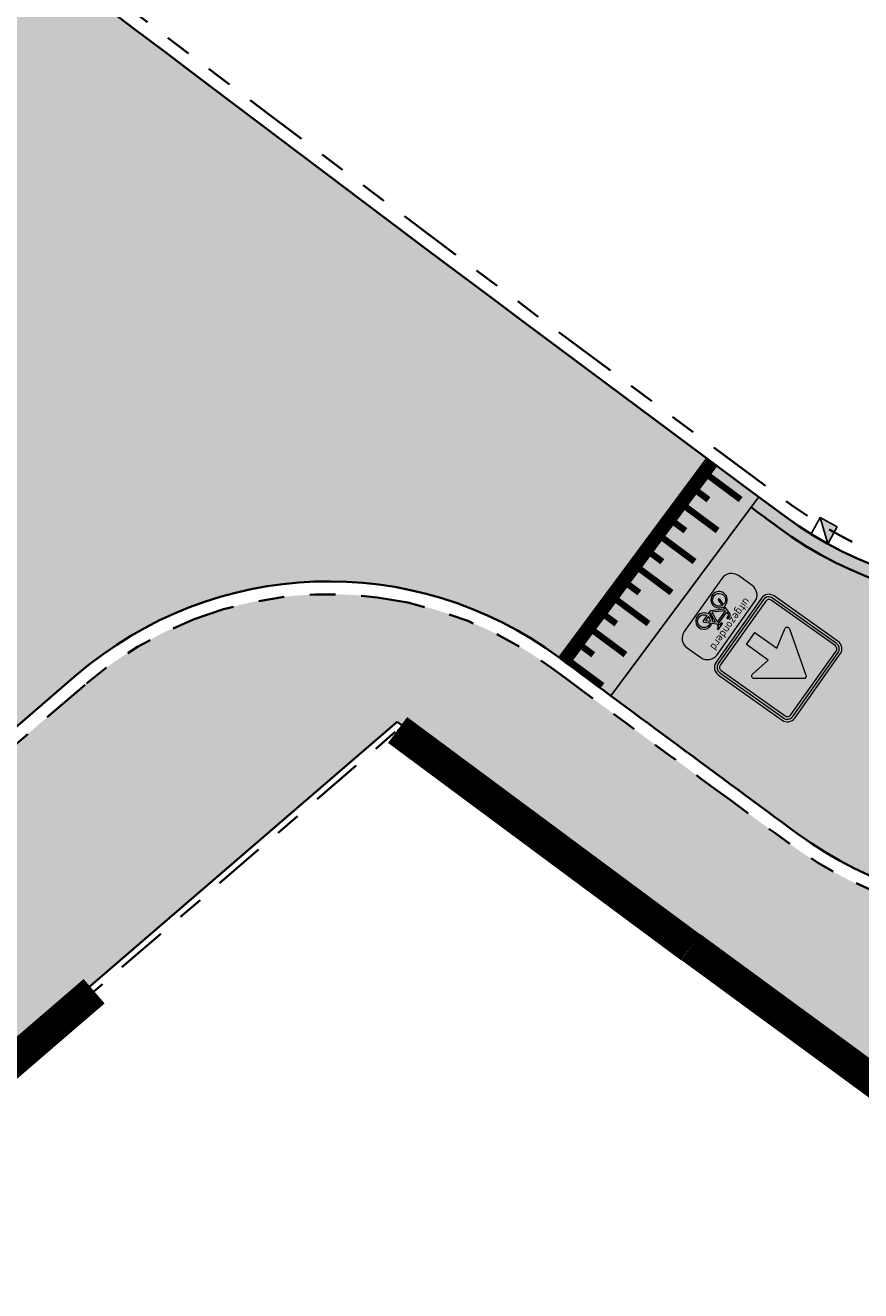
# Model space of a CAD drawing. Header units: metres. Extents: x 104013 to 104665, y 427946 to 428479.
# Tile 185 of 195: x 104453 to 104466, y 428131 to 428151. Entities that reach past the tile are written whole.
import ezdxf
from ezdxf.enums import TextEntityAlignment as Align

# ---------------------------------------------------------------- set-up
doc = ezdxf.new("R2010")
doc.units = ezdxf.units.M
doc.linetypes.add('VH-OPSLUITBAND', pattern=[10, 4, -2, 2, -2])
doc.linetypes.add('VH-TROTTOIRBAND', pattern=[15, 5, -2, 2, -2, 2, -2])
for name, color, linetype, true_color in [('_BUURTONTSLUITINGSWEG', 30, 'Continuous', 0xff7f00), ('N-WE-VH-VERHARDING-AP_RIJBAAN-ELEMENT', 7, 'Continuous', 0x7f4f3f), ('N-WE-VH-VERHARDING-AP_VOETPAD', 7, 'Continuous', 0xdbdbdb)]:
    doc.layers.add(name, color=color, linetype=linetype, true_color=true_color)
doc.layers.add('_HOGE HAAG', color=96, linetype='Continuous')
doc.layers.add('_LAGE HAAG', color=90, linetype='Continuous')
for name, color, linetype, lineweight in [('N-WE-RI-HWA_KOLK_TROTTOIRKOLK-S', 150, 'Continuous', 25), ('N-WE-VH-GOOT-G', 170, 'Continuous', 35), ('N-WE-VH-KANTOPSLUITING_OPSLUITBAND-G', 150, 'VH-OPSLUITBAND', 35), ('N-WE-VH-KANTOPSLUITING_TROTTOIRBAND-G', 210, 'VH-TROTTOIRBAND', 35), ('N-WE-VH-PLATEAU_TALUD-S', 7, 'Continuous', 25), ('N-WE-VH-VERHARDING-G', 7, 'Continuous', 35), ('N-WE-VW-VERKEERSTEKEN_BORD_C-S', 7, 'Continuous', 25), ('N-WE-VW-VERKEERSTEKEN_BORD_ONDERBORD-S', 7, 'Continuous', 25)]:
    doc.layers.add(name, color=color, linetype=linetype, lineweight=lineweight)
doc.styles.add('NLCS-RVV-M200-T25', font='NLCS-RVV.ttf')

# ---------------------------------------------------------------- blocks, each defined once
blk = doc.blocks.new('*U14')
for points in [[(-0.6150033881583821, 0.7885244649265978), (2.42109833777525, 3.15609252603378)], [(0, 0), (3.036062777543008, 2.367450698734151)]]:
    blk.add_lwpolyline(points)
for points, const_width in [([(2.386333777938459, 2.875300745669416), (2.816842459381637, 2.323338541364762)], 0.09999999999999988), ([(1.913181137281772, 2.506347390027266), (2.34368981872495, 1.954385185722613)], 0.09999999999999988), ([(-0.06149222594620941, 0.07885877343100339), (2.974570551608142, 2.446309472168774)], 0.1999999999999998), ([(2.395741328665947, 2.375444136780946), (2.580245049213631, 2.138888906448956)], 0.09999999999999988), ([(1.440028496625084, 2.137394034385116), (1.870537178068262, 1.585431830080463)], 0.09999999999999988), ([(1.922588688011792, 2.006490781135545), (2.107092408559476, 1.769935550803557)], 0.09999999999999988), ([(0.9668758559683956, 1.768440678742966), (1.397384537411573, 1.216478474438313)], 0.09999999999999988), ([(1.449436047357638, 1.637537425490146), (1.633939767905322, 1.400982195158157)], 0.09999999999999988), ([(0.4937232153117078, 1.399487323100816), (0.9242318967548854, 0.847525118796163)], 0.09999999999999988), ([(0.9762834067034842, 1.268584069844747), (1.160787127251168, 1.032028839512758)], 0.09999999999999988), ([(0.02057057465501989, 1.030533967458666), (0.4510792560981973, 0.4785717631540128)], 0.09999999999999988), ([(0.5031307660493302, 0.8996307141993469), (0.6876344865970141, 0.663075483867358)], 0.09999999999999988), ([(-0.4525820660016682, 0.6615806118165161), (-0.02207338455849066, 0.1096184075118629)], 0.09999999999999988), ([(0.02997812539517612, 0.530677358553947), (0.21448184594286, 0.2941221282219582)], 0.09999999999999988)]:
    blk.add_lwpolyline(points, dxfattribs=dict(const_width=const_width))
blk = doc.blocks.new('Trottoirkolk')
h = blk.add_hatch(color=256)
h.paths.add_polyline_path([(-0.02059036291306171, 0.1806648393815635), (0.003681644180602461, 0.1887333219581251), (0.2107676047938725, 0.02402117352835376), (0.02402117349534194, -0.2107676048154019)])
h.paths.add_polyline_path([(-0.02402117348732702, 0.2107676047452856), (0.003681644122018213, 0.1887333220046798), (-0.02059036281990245, 0.1806648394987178)])
blk.add_lwpolyline([(0.02402117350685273, -0.2107676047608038), (-0.2107676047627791, -0.02402117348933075), (-0.02402117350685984, 0.2107676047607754), (0.2107676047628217, 0.02402117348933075)], close=True)
blk.add_lwpolyline([(0.02402117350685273, -0.2107676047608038), (-0.02402117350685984, 0.2107676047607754)])
blk = doc.blocks.new('N-SVW-VERKEERSTEKEN_BORD_C03-SO')
at = {"true_color": 0x007dc8}
h = blk.add_hatch(color=152, dxfattribs=at)
h.dxf.hatch_style = 1
h.paths.add_polyline_path([(3.050000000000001, 3.750000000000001), (-3.050000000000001, 3.75, 0.4142135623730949), (-3.750000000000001, 3.05), (-3.75, 0), (-3.55, 0), (-3.550000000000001, 3.05, -0.4142135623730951), (-3.050000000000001, 3.55), (3.05, 3.550000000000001, -0.414213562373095), (3.55, 3.050000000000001), (3.550000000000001, 4.440892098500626e-16), (3.75, 4.440892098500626e-16), (3.750000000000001, 3.050000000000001, 0.4142135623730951)])
at = {"true_color": 0xffffff}
h = blk.add_hatch(color=7, dxfattribs=at)
h.dxf.hatch_style = 1
h.paths.add_polyline_path([(3.05, 3.550000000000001), (-3.050000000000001, 3.55, 0.414213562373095), (-3.550000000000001, 3.05), (-3.55, 0), (-3.35, 0), (-3.350000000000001, 3.05, -0.4142135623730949), (-3.050000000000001, 3.35), (3.049999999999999, 3.350000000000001, -0.4142135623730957), (3.35, 3.050000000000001), (3.349999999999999, 4.440892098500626e-16), (3.55, 8.881784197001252e-16), (3.55, 3.050000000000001, 0.414213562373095)])
at = {"true_color": 0x007dc8}
h = blk.add_hatch(color=152, dxfattribs=at)
h.dxf.hatch_style = 1
h.paths.add_polyline_path([(-0.1634447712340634, 2.532877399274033, -0.5184376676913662), (0.1634447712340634, 2.532877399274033), (1.94967363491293, 2.220446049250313e-16), (3.350000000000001, 4.440892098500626e-16), (3.349999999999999, 3.050000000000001, 0.4142135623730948), (3.049999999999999, 3.350000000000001), (-3.050000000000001, 3.35, 0.4142135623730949), (-3.350000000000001, 3.05), (-3.35, -4.440892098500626e-16), (-1.949673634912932, -2.220446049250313e-16)])
at = {"true_color": 0xffffff}
h = blk.add_hatch(color=7, dxfattribs=at)
h.dxf.hatch_style = 1
h.paths.add_polyline_path([(-2.365548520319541, -0.5897117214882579, 0.690115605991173), (-2.156268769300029, -0.8996528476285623), (-0.5735062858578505, -0.5270055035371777), (-0.5735062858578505, -2.61761332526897), (0.5735062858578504, -2.61761332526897), (0.5735062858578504, -0.5270055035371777), (2.156268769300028, -0.8996528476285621, 0.6901156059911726), (2.36554852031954, -0.5897117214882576), (0.1634447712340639, 2.532877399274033, 0.5184376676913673), (-0.1634447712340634, 2.532877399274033)])
at = {"true_color": 0x007dc8}
h = blk.add_hatch(color=152, dxfattribs=at)
h.dxf.hatch_style = 1
h.paths.add_polyline_path([(-3.55, 4.440892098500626e-16), (-3.75, -4.440892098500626e-16), (-3.75, -3.050000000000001, 0.414213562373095), (-3.050000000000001, -3.75), (3.050000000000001, -3.750000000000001, 0.4142135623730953), (3.750000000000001, -3.050000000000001), (3.75, 1.332267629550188e-15), (3.550000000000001, 1.332267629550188e-15), (3.550000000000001, -3.05, -0.4142135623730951), (3.050000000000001, -3.55), (-3.05, -3.55, -0.4142135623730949), (-3.55, -3.050000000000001)])
at = {"true_color": 0xffffff}
h = blk.add_hatch(color=7, dxfattribs=at)
h.dxf.hatch_style = 1
h.paths.add_polyline_path([(-3.35, 0), (-3.55, -4.440892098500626e-16), (-3.55, -3.050000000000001, 0.4142135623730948), (-3.05, -3.55), (3.050000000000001, -3.55, 0.4142135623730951), (3.550000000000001, -3.05), (3.549999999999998, 4.440892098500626e-16), (3.35, 0), (3.350000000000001, -3.049999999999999, -0.4142135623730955), (3.050000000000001, -3.35), (-3.05, -3.35, -0.4142135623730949), (-3.35, -3.05)])
at = {"true_color": 0x007dc8}
h = blk.add_hatch(color=152, dxfattribs=at)
h.dxf.hatch_style = 1
h.paths.add_polyline_path([(-2.365548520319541, -0.5897117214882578), (-1.949673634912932, -2.220446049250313e-16), (-3.35, -4.440892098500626e-16), (-3.35, -3.05, 0.4142135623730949), (-3.05, -3.35), (3.050000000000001, -3.35, 0.4142135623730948), (3.350000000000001, -3.05), (3.35, 3.33066907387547e-16), (1.949673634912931, 0), (2.365548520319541, -0.5897117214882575, -0.690115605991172), (2.15626876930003, -0.8996528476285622), (0.5735062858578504, -0.5270055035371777), (0.5735062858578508, -2.61761332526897), (-0.5735062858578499, -2.61761332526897), (-0.5735062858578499, -0.5270055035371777), (-2.15626876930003, -0.8996528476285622, -0.6901156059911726)])
at = {"color": 152, "lineweight": 0, "true_color": 0x007dc8}
blk.add_lwpolyline([(-3.05, -3.75), (3.050000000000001, -3.75, 0.4142135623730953), (3.750000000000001, -3.05), (3.75, 3.050000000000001, 0.4142135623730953), (3.05, 3.750000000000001), (-3.050000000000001, 3.75, 0.4142135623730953), (-3.750000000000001, 3.05), (-3.75, -3.050000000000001, 0.4142135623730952)], format="xyb", close=True, dxfattribs=at)
at = {"color": 7, "lineweight": 0, "true_color": 0xffffff}
for points in [[(-3.05, -3.55), (3.050000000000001, -3.55, 0.414213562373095), (3.550000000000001, -3.05), (3.55, 3.050000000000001, 0.414213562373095), (3.05, 3.550000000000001), (-3.050000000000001, 3.55, 0.414213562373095), (-3.550000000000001, 3.05), (-3.55, -3.050000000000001, 0.414213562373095)], [(-3.05, -3.35), (3.050000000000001, -3.35, 0.4142135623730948), (3.350000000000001, -3.05), (3.35, 3.050000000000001, 0.4142135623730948), (3.05, 3.350000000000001), (-3.050000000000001, 3.35, 0.4142135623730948), (-3.350000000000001, 3.05), (-3.35, -3.050000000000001, 0.4142135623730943)], [(0.5735062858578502, -0.5270055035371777), (0.5735062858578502, -2.61761332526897), (-0.5735062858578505, -2.61761332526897), (-0.5735062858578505, -0.5270055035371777), (-2.15626876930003, -0.8996528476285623, -0.6901156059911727), (-2.365548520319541, -0.5897117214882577), (-0.1634447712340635, 2.532877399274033, -0.5184376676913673), (0.1634447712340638, 2.532877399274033), (2.36554852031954, -0.5897117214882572, -0.6901156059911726), (2.156268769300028, -0.8996528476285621)]]:
    blk.add_lwpolyline(points, format="xyb", close=True, dxfattribs=at)
blk = doc.blocks.new('N-SVW-VERKEERSTEKEN_BORD_ONDERBORD_OB52-SO')
at = {"true_color": 0xffffff}
h = blk.add_hatch(color=7, dxfattribs=at)
h.dxf.hatch_style = 1
edge = h.paths.add_edge_path()
edge.add_line((2.749999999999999, -0.5240370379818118), (2.749999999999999, 0.5240370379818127))
edge.add_arc((2.024037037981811, 0.5240370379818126), 0.7259629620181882, 8.762305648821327e-15, 90.00000000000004)
edge.add_line((2.02403703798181, 1.250000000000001), (-2.02403703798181, 1.25))
edge.add_arc((-2.02403703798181, 0.5240370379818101), 0.7259629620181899, 90.00000000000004, 180)
edge.add_line((-2.75, 0.5240370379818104), (-2.749999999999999, -0.5240370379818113))
edge.add_arc((-2.02403703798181, -0.5240370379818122), 0.7259629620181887, 179.9999999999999, 269.9999999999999)
edge.add_line((-2.024037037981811, -1.250000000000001), (2.02403703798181, -1.25))
edge.add_arc((2.024037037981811, -0.5240370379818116), 0.7259629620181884, 269.9999999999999, 360)
at = {"true_color": 0x191919}
h = blk.add_hatch(color=250, dxfattribs=at)
h.dxf.hatch_style = 1
h.paths.add_polyline_path([(0.4771430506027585, 0.1213811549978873), (0.5605333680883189, 0.3071351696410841), (0.6856342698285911, 0.3071351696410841), (0.6856342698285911, 0.413293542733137), (0.295183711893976, 0.413293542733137, 1), (0.295183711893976, 0.3071351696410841), (0.4468164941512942, 0.3071351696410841), (0.397516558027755, 0.2009767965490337), (-0.4819844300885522, 0.2009767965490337), (-0.4212953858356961, 0.3626645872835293, -0.3458606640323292), (-0.3379255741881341, 0.413293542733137), (-0.2052353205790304, 0.413293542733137), (-0.2052353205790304, 0.5194210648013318), (-0.3568451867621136, 0.5192631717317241, 0.3343475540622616), (-0.5274742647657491, 0.3905254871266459), (-0.7094336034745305, -0.1288206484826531, 0.7942654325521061), (-1.154042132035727, -1.018314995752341, 0.4733002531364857), (-0.3834263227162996, -0.8682948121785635, 0.427470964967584), (-0.6108800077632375, -0.1667365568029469), (-0.5578008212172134, -0.01130909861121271), (0.04495105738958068, -0.6785241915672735), (0.2875943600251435, -0.6785241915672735, 0.5293484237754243), (1.037975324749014, -1.072917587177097, 0.4761740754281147), (1.187926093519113, -0.3023476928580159, 0.3180092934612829), (0.6173918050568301, -0.1515578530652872)])
h.paths.add_polyline_path([(-0.5123109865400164, 0.09864395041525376), (0.3482474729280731, 0.09864395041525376), (0.06012976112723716, -0.5382445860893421)], flags=16)
h.paths.add_polyline_path([(-0.6487804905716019, -0.2691002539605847, -0.5422541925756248), (-0.5750745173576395, -0.9357727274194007, -0.6326380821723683), (-1.232589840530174, -0.6254295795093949, -0.479902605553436), (-0.747349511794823, -0.2349790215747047), (-0.8800397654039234, -0.6102817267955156, 1.053204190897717), (-0.7776760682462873, -0.6406082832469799)], flags=16)
h.paths.add_polyline_path([(0.420284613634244, 7.492919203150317e-05), (0.5226174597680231, -0.1970631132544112, 0.2341669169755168), (0.2875943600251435, -0.5723658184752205), (0.1586987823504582, -0.5723658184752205)], flags=16)
h.paths.add_polyline_path([(0.5719173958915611, -0.2956321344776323), (0.715960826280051, -0.5723658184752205), (0.397516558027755, -0.5723658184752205, -0.2160576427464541)], flags=16)
h.paths.add_polyline_path([(0.397516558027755, -0.6785241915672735), (0.8031458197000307, -0.6785241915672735, 0.566150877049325), (0.8486510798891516, -0.6026923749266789), (0.6666917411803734, -0.2463321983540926, -0.5642606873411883), (1.192677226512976, -0.686728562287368, -0.3964878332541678), (0.7579983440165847, -1.025570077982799, -0.3501344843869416)], flags=16)
at = {"color": 250, "lineweight": 0, "true_color": 0x191919}
for points in [[(2.749999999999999, -0.5240370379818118), (2.749999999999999, 0.5240370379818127, 0.4142135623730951), (2.02403703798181, 1.250000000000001), (-2.02403703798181, 1.25, 0.4142135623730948), (-2.75, 0.5240370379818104), (-2.749999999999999, -0.5240370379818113, 0.4142135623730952), (-2.024037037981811, -1.250000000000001), (2.02403703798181, -1.25, 0.4142135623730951)], [(0.4771430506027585, 0.1213811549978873), (0.5605333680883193, 0.3071351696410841), (0.6856342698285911, 0.3071351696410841), (0.6856342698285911, 0.413293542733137), (0.2951837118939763, 0.413293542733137, 0.9999999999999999), (0.2951837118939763, 0.3071351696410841), (0.4468164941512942, 0.3071351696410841), (0.397516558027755, 0.2009767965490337), (-0.4819844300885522, 0.2009767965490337), (-0.421295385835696, 0.3626645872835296, -0.3458606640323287), (-0.3379255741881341, 0.413293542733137), (-0.2052353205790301, 0.413293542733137), (-0.2052353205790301, 0.5194210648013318), (-0.3568451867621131, 0.5192631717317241, 0.3343475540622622), (-0.5274742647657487, 0.3905254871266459), (-0.709433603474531, -0.1288206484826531, 0.7942654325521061), (-1.154042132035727, -1.018314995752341, 0.4733002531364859), (-0.3834263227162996, -0.8682948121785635, 0.4274709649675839), (-0.6108800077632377, -0.1667365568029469), (-0.5578008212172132, -0.01130909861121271), (0.04495105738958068, -0.6785241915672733), (0.287594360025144, -0.6785241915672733, 0.5293484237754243), (1.037975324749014, -1.072917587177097, 0.4761740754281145), (1.187926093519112, -0.3023476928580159, 0.3180092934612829), (0.6173918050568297, -0.1515578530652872)], [(0.4202846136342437, 7.492919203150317e-05), (0.1586987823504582, -0.5723658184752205), (0.287594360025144, -0.5723658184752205, -0.2341669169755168), (0.5226174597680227, -0.1970631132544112)], [(-0.6487804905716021, -0.2691002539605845, -0.5422541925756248), (-0.5750745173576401, -0.9357727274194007, -0.6326380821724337), (-1.232589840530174, -0.6254295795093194, -0.479902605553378), (-0.7473495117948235, -0.2349790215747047), (-0.8800397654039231, -0.6102817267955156, 1.053204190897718), (-0.7776760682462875, -0.6406082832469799)], [(0.6666917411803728, -0.2463321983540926, -0.5642606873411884), (1.192677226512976, -0.6867285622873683, -0.3964878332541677), (0.7579983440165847, -1.025570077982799, -0.3501344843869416), (0.397516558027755, -0.6785241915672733), (0.8031458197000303, -0.6785241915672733, 0.5661508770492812), (0.8486510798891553, -0.602692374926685)], [(0.715960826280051, -0.5723658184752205), (0.5719173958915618, -0.2956321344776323, 0.2160576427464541), (0.397516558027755, -0.5723658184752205)]]:
    blk.add_lwpolyline(points, format="xyb", close=True, dxfattribs=at)
blk.add_lwpolyline([(0.3482474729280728, 0.09864395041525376), (-0.5123109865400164, 0.09864395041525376), (0.06012976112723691, -0.5382445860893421)], close=True, dxfattribs=at)
at = {"color": 250, "true_color": 0x191919, "style": 'NLCS-RVV-M200-T25'}
blk.add_text('uitgezonderd', height=0.5, dxfattribs=at).set_placement((0, 0.5980707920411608), align=Align.CENTER)

msp = doc.modelspace()

# ---------------------------------------------------------------- hatches: boundary and pattern name
at = {"layer": '_BUURTONTSLUITINGSWEG'}
h = msp.add_hatch(color=256, dxfattribs=at)
h.dxf.hatch_style = 1
edge = h.paths.add_edge_path()
edge.add_arc((104364.2963893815, 428235.4185578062), 6.00000000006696, 204.5982112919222, 226.7316953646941, ccw=False)
edge.add_line((104358.840894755, 428232.9210433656), (104357.4151924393, 428236.0353041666))
edge.add_line((104357.4151924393, 428236.0353041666), (104356.001, 428239.088))
edge.add_line((104356.001, 428239.088), (104352.268, 428237.699))
edge.add_line((104352.268, 428237.699), (104353.8519158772, 428234.209263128))
edge.add_line((104353.8519158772, 428234.209263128), (104355.0381302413, 428231.6181325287))
edge.add_arc((104364.1306212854, 428235.7806565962), 10.00000000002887, 204.5982112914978, 226.7183620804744)
edge.add_arc((105450.9234145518, 429389.7979109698), 1595.204844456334, 226.7183620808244, 227.9174223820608)
edge.add_arc((105113.7158678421, 429019.9443237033), 1094.7128209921, 228.0426349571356, 229.2308489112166)
edge.add_arc((105113.6706884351, 429019.8873391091), 1094.64016116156, 229.2306921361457, 233.642851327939)
edge.add_arc((104468.3065735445, 428143.164714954), 6.000000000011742, 233.6428513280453, 310.5871998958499)
edge.add_line((104472.2102010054, 428138.6082149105), (104472.8850159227, 428139.1863397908))
edge.add_line((104472.8850159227, 428139.1863397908), (104474.5369036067, 428140.6015387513))
edge.add_line((104474.5369036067, 428140.6015387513), (104472.032075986, 428143.5252929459))
edge.add_arc((104468.1284485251, 428148.0817929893), 5.999999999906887, 233.48131564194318, 310.58719989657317, ccw=False)
edge.add_arc((105113.6706884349, 429019.8873391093), 1090.790161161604, 229.2306921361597, 233.4813156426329, ccw=False)
edge.add_arc((105113.7162041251, 429019.9447056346), 1090.86332984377, 228.0428561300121, 229.2308491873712, ccw=False)
edge.add_arc((105450.9234144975, 429389.7979109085), 1591.354844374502, 226.7316953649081, 227.917270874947, ccw=False)
h = msp.add_hatch(color=256, dxfattribs=at)
h.dxf.hatch_style = 1
edge = h.paths.add_edge_path()
edge.add_line((104449.9410588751, 428137.6807747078), (104450.6988937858, 428138.333326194))
edge.add_line((104450.6988937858, 428138.333326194), (104453.5594592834, 428140.7964830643))
edge.add_arc((104457.4744996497, 428136.249785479), 6.000000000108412, 53.40213029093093, 130.7308661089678, ccw=False)
edge.add_line((104461.0516698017, 428141.0668233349), (104448.8272563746, 428150.2780628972))
edge.add_arc((104446.3978062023, 428147.1003637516), 3.999999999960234, -46.84184844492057, 52.60095899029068, ccw=False)
edge.add_line((104449.133864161, 428144.1824900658), (104447.1427321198, 428142.4632431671))
edge.add_line((104447.1427321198, 428142.4632431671), (104446.3849491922, 428141.8107364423))
edge.add_line((104446.3849491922, 428141.8107364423), (104356.4303667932, 428064.3532379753))
edge.add_line((104356.4303667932, 428064.3532379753), (104357.3241731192, 428057.930837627))
edge.add_line((104357.3241731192, 428057.930837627), (104449.9410588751, 428137.6807747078))
at = {"layer": 'N-WE-VH-VERHARDING-AP_RIJBAAN-ELEMENT'}
h = msp.add_hatch(color=256, dxfattribs=at)
h.dxf.hatch_style = 1
edge = h.paths.add_edge_path()
edge.add_arc((105113.6706837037, 429019.8873329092), 1094.64015336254, 232.4727171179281, 232.6009589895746)
edge.add_arc((104446.3978062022, 428147.1003637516), 4.00000000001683, -49.26913388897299, 52.60095898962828, ccw=False)
edge.add_line((104449.0078331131, 428144.0692320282), (104447.1427321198, 428142.4632431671))
edge.add_line((104447.1427321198, 428142.4632431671), (104450.6988937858, 428138.333326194))
edge.add_line((104450.6988937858, 428138.333326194), (104453.5594592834, 428140.7964830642))
edge.add_arc((104457.4744996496, 428136.2497854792), 5.99999999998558, 53.40213028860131, 130.7308661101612, ccw=False)
edge.add_line((104461.0516698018, 428141.0668233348), (104463.3470206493, 428144.1577559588))
edge.add_arc((105113.6706885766, 429019.887339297), 1090.790161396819, 232.4727171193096, 233.40213028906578, ccw=False)
edge.add_line((104449.2277122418, 428154.8216149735), (104446.8825265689, 428151.7683209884))
h = msp.add_hatch(color=256, dxfattribs=at)
h.dxf.hatch_style = 1
edge = h.paths.add_edge_path()
edge.add_line((104478.9515583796, 428144.3836450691), (104476.4467307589, 428147.3073992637))
edge.add_line((104476.4467307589, 428147.3073992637), (104472.032075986, 428143.5252929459))
edge.add_arc((104468.1284485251, 428148.0817929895), 6.000000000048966, 233.48131564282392, 310.5871998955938, ccw=False)
edge.add_arc((105113.6700006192, 429019.8864106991), 1090.789005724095, 233.4546607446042, 233.4813156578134, ccw=False)
edge.add_line((104464.1501886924, 428143.5618880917), (104463.3470206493, 428144.1577559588))
edge.add_line((104463.3470206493, 428144.1577559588), (104461.0516698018, 428141.0668233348))
edge.add_line((104461.0516698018, 428141.0668233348), (104461.8547817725, 428140.4709950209))
edge.add_arc((105113.6707003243, 429019.8873551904), 1094.640181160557, 233.4544724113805, 233.6428513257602)
edge.add_arc((104468.3065735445, 428143.1647149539), 5.999999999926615, 233.6428513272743, 310.5871998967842)
edge.add_line((104472.2102010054, 428138.6082149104), (104478.9515583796, 428144.3836450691))
at = {"layer": 'N-WE-VH-VERHARDING-AP_VOETPAD'}
h = msp.add_hatch(color=256, dxfattribs=at)
h.dxf.hatch_style = 1
edge = h.paths.add_edge_path()
edge.add_line((104480.4479489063, 428142.6369867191), (104479.081679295, 428144.2317617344))
edge.add_line((104479.081679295, 428144.2317617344), (104472.3403219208, 428138.4563315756))
edge.add_arc((104468.3065735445, 428143.1647149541), 6.200000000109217, 233.6428513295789, 310.58719989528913, ccw=False)
edge.add_arc((105113.6706864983, 429019.887336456), 1094.840157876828, 233.402130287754, 233.6428513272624, ccw=False)
edge.add_arc((104457.4744996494, 428136.2497854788), 5.800000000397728, 53.40213028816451, 70.16392795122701)
edge.add_line((104459.442614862, 428141.7056559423), (104459.7736574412, 428139.1510538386))
edge.add_arc((105113.6580854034, 429019.8714553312), 1096.919901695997, 233.4082301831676, 233.9241816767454)
edge.add_arc((105078.7557924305, 428971.4917725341), 1037.265217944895, 233.9087563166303, 233.9758596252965)
edge.add_line((104468.7130840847, 428132.5835377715), (104480.4479489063, 428142.6369867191))
h = msp.add_hatch(color=256, dxfattribs=at)
h.dxf.hatch_style = 1
edge = h.paths.add_edge_path()
edge.add_line((104298.0080998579, 428020.3923604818), (104299.3695809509, 428021.5698022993))
edge.add_line((104299.3695809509, 428021.5698022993), (104294.9989247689, 428026.6236110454))
edge.add_line((104294.9989247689, 428026.6236110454), (104293.6374436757, 428025.4461692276))
edge.add_line((104293.6374436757, 428025.4461692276), (104285.7878315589, 428034.5227098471))
edge.add_line((104285.7878315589, 428034.5227098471), (104287.1493126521, 428035.7001516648))
edge.add_line((104287.1493126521, 428035.7001516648), (104279.8872572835, 428044.0972978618))
edge.add_line((104279.8872572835, 428044.0972978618), (104278.5257761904, 428042.919856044))
edge.add_line((104278.5257761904, 428042.919856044), (104270.6761640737, 428051.9963966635))
edge.add_line((104270.6761640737, 428051.9963966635), (104272.0363580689, 428053.1727253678))
edge.add_line((104272.0363580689, 428053.1727253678), (104265.2034798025, 428061.0762136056))
edge.add_line((104265.2034798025, 428061.0762136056), (104263.8419987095, 428059.898771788))
edge.add_line((104263.8419987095, 428059.898771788), (104255.9923865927, 428068.9753124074))
edge.add_line((104255.9923865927, 428068.9753124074), (104257.3543644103, 428070.1531838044))
edge.add_line((104257.3543644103, 428070.1531838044), (104256.7002300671, 428070.9095621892))
edge.add_arc((104253.0693333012, 428067.7676444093), 4.801568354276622, 40.87056377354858, 116.370131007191)
edge.add_line((104250.9366294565, 428072.069578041), (104299.4432578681, 428015.98115271))
edge.add_arc((104306.8557660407, 428022.3916692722), 9.800000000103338, 220.8540438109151, 310.7308661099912)
edge.add_line((104313.2503319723, 428014.9653965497), (104458.5386609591, 428140.0693125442))
edge.add_arc((105113.6581153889, 429019.8714956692), 1096.919951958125, 233.3278448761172, 233.4082301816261)
edge.add_line((104459.7736574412, 428139.1510538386), (104459.442614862, 428141.7056559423))
edge.add_arc((104457.4744996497, 428136.2497854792), 5.799999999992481, 70.16392795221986, 130.7308661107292)
edge.add_line((104453.6899606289, 428140.644926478), (104450.8293412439, 428138.1817232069))
edge.add_line((104450.8293412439, 428138.1817232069), (104452.0038533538, 428136.8177139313))
edge.add_line((104452.0038533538, 428136.8177139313), (104427.1271131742, 428115.3970145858))
edge.add_line((104427.1271131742, 428115.3970145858), (104425.9526010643, 428116.7610238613))
edge.add_line((104425.9526010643, 428116.7610238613), (104418.7441685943, 428110.5540343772))
edge.add_line((104418.7441685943, 428110.5540343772), (104419.9216131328, 428109.192550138))
edge.add_line((104419.9216131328, 428109.192550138), (104413.7497745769, 428103.878144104))
edge.add_line((104413.7497745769, 428103.878144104), (104412.5752624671, 428105.2421533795))
edge.add_line((104412.5752624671, 428105.2421533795), (104411.2112531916, 428104.0676412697))
edge.add_line((104411.2112531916, 428104.0676412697), (104412.3857653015, 428102.7036319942))
edge.add_line((104412.3857653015, 428102.7036319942), (104405.5267995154, 428096.7975589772))
edge.add_line((104405.5267995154, 428096.7975589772), (104404.3522874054, 428098.1615682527))
edge.add_line((104404.3522874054, 428098.1615682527), (104399.0477788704, 428093.5939970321))
edge.add_line((104399.0477788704, 428093.5939970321), (104400.2222909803, 428092.2299877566))
edge.add_line((104400.2222909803, 428092.2299877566), (104386.582198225, 428080.4848666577))
edge.add_line((104386.582198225, 428080.4848666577), (104385.4076861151, 428081.8488759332))
edge.add_line((104385.4076861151, 428081.8488759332), (104374.798669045, 428072.7137334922))
edge.add_line((104374.798669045, 428072.7137334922), (104375.9731811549, 428071.3497242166))
edge.add_line((104375.9731811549, 428071.3497242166), (104362.3330883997, 428059.6046031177))
edge.add_line((104362.3330883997, 428059.6046031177), (104361.1585762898, 428060.9686123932))
edge.add_line((104361.1585762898, 428060.9686123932), (104355.8540677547, 428056.4010411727))
edge.add_line((104355.8540677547, 428056.4010411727), (104357.0285798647, 428055.0370318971))
edge.add_line((104357.0285798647, 428055.0370318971), (104351.591670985, 428050.3554542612))
edge.add_line((104351.591670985, 428050.3554542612), (104350.4171588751, 428051.7194635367))
edge.add_line((104350.4171588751, 428051.7194635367), (104349.0531495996, 428050.5449514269))
edge.add_line((104349.0531495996, 428050.5449514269), (104350.2276617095, 428049.1809421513))
edge.add_line((104350.2276617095, 428049.1809421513), (104345.661809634, 428045.2494083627))
edge.add_line((104345.661809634, 428045.2494083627), (104344.4872975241, 428046.6134176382))
edge.add_line((104344.4872975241, 428046.6134176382), (104339.943840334, 428042.7011674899))
edge.add_line((104339.943840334, 428042.7011674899), (104341.1183524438, 428041.3371582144))
edge.add_line((104341.1183524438, 428041.3371582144), (104318.3848645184, 428021.7619563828))
edge.add_line((104318.3848645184, 428021.7619563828), (104317.2103524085, 428023.1259656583))
edge.add_line((104317.2103524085, 428023.1259656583), (104312.6603408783, 428019.208071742))
edge.add_line((104312.6603408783, 428019.208071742), (104313.8348529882, 428017.8440624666))
edge.add_line((104313.8348529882, 428017.8440624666), (104312.0758198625, 428016.3294058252))
edge.add_arc((104306.8557660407, 428022.3916692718), 7.999999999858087, 220.8540438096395, 310.7308661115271, ccw=False)
edge.add_line((104300.8047389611, 428017.1585945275), (104298.0080998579, 428020.3923604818))

# ---------------------------------------------------------------- linework, layer by layer
at = {"layer": '_HOGE HAAG', "const_width": 0.5, "flags": 128}
msp.add_lwpolyline([(104463.0989585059, 428136.5677208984), (104468.8743131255, 428132.3331251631)], dxfattribs=at)
at = {"layer": '_LAGE HAAG', "const_width": 0.5, "flags": 128}
for points in [[(104463.0948662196, 428136.5641648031), (104458.5432006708, 428139.9412576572)], [(104428.1226536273, 428113.7469336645), (104453.8308950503, 428135.8836166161)]]:
    msp.add_lwpolyline(points, dxfattribs=at)
at = {"layer": 'N-WE-VH-GOOT-G', "ltscale": 0.2}
msp.add_lwpolyline([(104464.0309467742, 428143.4013222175, 0.0001163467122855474), (104464.4389221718, 428143.0990833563, 0.3497340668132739), (104472.1621969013, 428143.3734096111), (104476.5768516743, 428147.1555159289)], format="xyb", dxfattribs=at)
at = {"layer": 'N-WE-VH-KANTOPSLUITING_OPSLUITBAND-G', "ltscale": 0.2, "flags": 128}
msp.add_lwpolyline([(104313.3155826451, 428014.8896182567), (104458.5481857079, 428139.9455501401)], dxfattribs=at)
msp.add_lwpolyline([(104468.7181595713, 428132.456206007, -0.0003118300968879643), (104467.6720881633, 428133.2177709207, -0.002583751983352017), (104458.5432006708, 428139.9412576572, -0.002583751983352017)], format="xyb", dxfattribs=at)
at = {"layer": 'N-WE-VH-KANTOPSLUITING_TROTTOIRBAND-G', "ltscale": 0.2, "flags": 128}
for points in [[(104384.5266098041, 428208.8781025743, 0.005183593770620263), (104401.4989495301, 428193.9343659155, 0.01854897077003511), (104464.6769561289, 428143.4205484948, 0.3497340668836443), (104471.9019550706, 428143.6771762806), (104476.3166098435, 428147.4592825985)], [(104479.081679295, 428144.2317617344), (104472.3403219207, 428138.4563315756, -0.3489432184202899), (104464.6311097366, 428138.1716231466, -0.001050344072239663), (104460.9324307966, 428140.9062554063, 0.3508257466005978), (104453.689960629, 428140.6449264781)]]:
    msp.add_lwpolyline(points, format="xyb", dxfattribs=at)
msp.add_lwpolyline([(104450.8293412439, 428138.1817232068), (104453.6899606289, 428140.6449264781)], dxfattribs=at)
at = {"layer": 'N-WE-VH-VERHARDING-G'}
msp.add_line((104453.5594592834, 428140.7964830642), (104310.770806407, 428017.8449716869), dxfattribs=at)
at = {"layer": 'N-WE-VH-VERHARDING-G', "ltscale": 0.2, "flags": 128}
for points in [[(104384.3927318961, 428208.7295200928, 0.005183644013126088), (104401.3683469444, 428193.7828965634, 0.01854897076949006), (104464.5579391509, 428143.2598159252, 0.3497340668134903), (104472.032075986, 428143.5252929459), (104476.4467307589, 428147.3073992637)], [(104461.0516698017, 428141.0668233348, 0.001050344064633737), (104464.7496730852, 428138.3326906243, 0.3489432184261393), (104472.2102010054, 428138.6082149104), (104478.9515583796, 428144.3836450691)], [(104468.7769660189, 428132.5370874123, -0.0003118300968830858), (104467.7309954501, 428133.2985789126, -0.00260201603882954), (104458.5386609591, 428140.0693125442, -0.00260201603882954)]]:
    msp.add_lwpolyline(points, format="xyb", dxfattribs=at)
at = {"layer": 'N-WE-VH-VERHARDING-G', "flags": 128}
for points in [[(104461.0516698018, 428141.0668233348), (104463.3470206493, 428144.1577559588)], [(104313.2503319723, 428014.9653965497), (104458.5386609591, 428140.0693125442)], [(104453.5112242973, 428135.7403205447), (104448.7222422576, 428131.6166554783)]]:
    msp.add_lwpolyline(points, dxfattribs=at)
at = {"layer": 'N-WE-VH-VERHARDING-G'}
msp.add_arc((104457.4744996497, 428136.2497854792), 6, 53.40213029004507, 130.7308661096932, dxfattribs=at)

# ---------------------------------------------------------------- block references
at = {"layer": 'N-WE-RI-HWA_KOLK_TROTTOIRKOLK-S', "rotation": 9.522341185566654}
msp.add_blockref('Trottoirkolk', (104465.1632572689, 428143.0367319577), dxfattribs=at)
at = {"layer": 'N-WE-VH-PLATEAU_TALUD-S', "xscale": -1, "rotation": 271.3484020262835}
msp.add_blockref('*U14', (104461.0516698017, 428141.0668233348), dxfattribs=at)
at = {"layer": 'N-WE-VW-VERKEERSTEKEN_BORD_C-S', "xscale": 0.1999999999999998, "yscale": 0.1999999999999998, "zscale": 0.1999999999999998, "rotation": 234.6426578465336}
msp.add_blockref('N-SVW-VERKEERSTEKEN_BORD_C03-SO', (104464.4518840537, 428141.0580533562), dxfattribs=at)
at = {"layer": 'N-WE-VW-VERKEERSTEKEN_BORD_ONDERBORD-S', "xscale": 0.2499999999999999, "yscale": 0.2499999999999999, "zscale": 0.2499999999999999, "rotation": 234.5912890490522}
msp.add_blockref('N-SVW-VERKEERSTEKEN_BORD_ONDERBORD_OB52-SO', (104463.5423566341, 428141.7031491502), dxfattribs=at)

doc.saveas('drawing.dxf')
